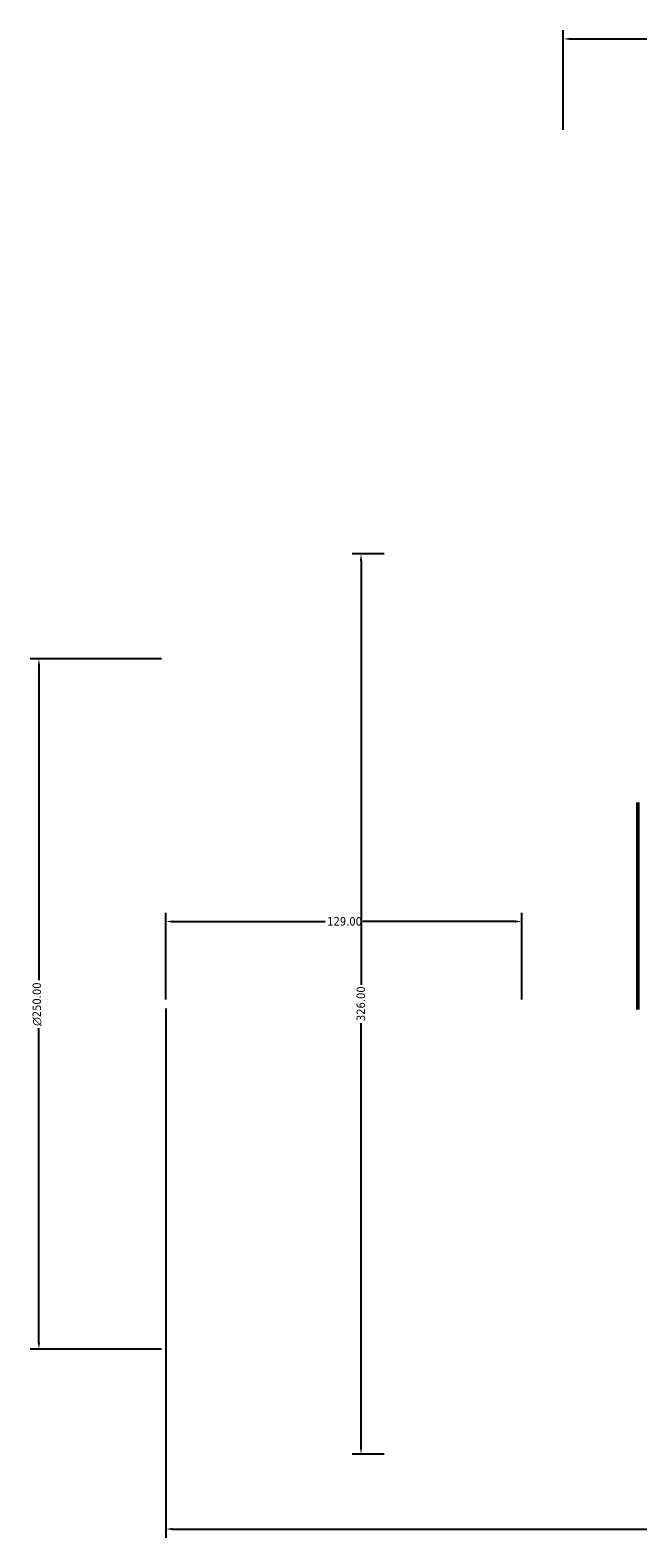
# Model space of a CAD drawing. Header units: millimetres. Extents: x -166 to 1483, y -218 to 1718.
# Tile 6 of 8: x 255 to 475, y 1172 to 1718. Entities that reach past the tile are written whole.
import ezdxf

# ---------------------------------------------------------------- set-up
doc = ezdxf.new("R2010")
doc.units = ezdxf.units.MM
doc.layers.add('Dimension (ANSI)', color=7, linetype='Continuous', lineweight=25)
doc.layers.add('Visible (ANSI)', color=7, linetype='Continuous', lineweight=50)
doc.styles.add('Note Text (ANSI)', font='tahoma.ttf')
doc.dimstyles.new('Default - mm (ANSI)', dxfattribs={"dimtxt": 3.048, "dimasz": 2.5, "dimexe": 3.175, "dimexo": 1.6002, "dimgap": 0.8, "dimtad": 0, "dimtoh": 1, "dimrnd": 1e-08, "dimzin": 4, "dimdsep": 46, "dimtxsty": 'Note Text (ANSI)', "dimcen": 0.09, "dimdle": 10, "dimclrd": 256, "dimclre": 256, "dimclrt": 256, "dimadec": 1, "dimazin": 1, "dimtfac": 1, "dimtofl": 0, "dimtmove": 0, "dimatfit": 3, "dimfxl": 1, "dimtolj": 1, "dimtzin": 4, "dimlwd": -1, "dimlwe": -1, "dimarcsym": 0})

# ---------------------------------------------------------------- blocks, each defined once
blk = doc.blocks.new('*D7')
at = {"layer": 'Defpoints', "color": 0, "transparency": 16777216}
for p in [(304.03, 1489.92), (258.03, 1239.92), (304.03, 1239.92)]:
    blk.add_point(p, dxfattribs=at)
at = {"layer": 'Dimension (ANSI)', "transparency": 16777216}
for p, q in [((302.43, 1489.92), (254.86, 1489.92)), ((258.03, 1487.42), (258.03, 1373.63)), ((258.03, 1242.42), (258.03, 1356.2)), ((302.43, 1239.92), (254.86, 1239.92))]:
    blk.add_line(p, q, dxfattribs=at)
for points in [[(257.61, 1487.42), (258.45, 1487.42), (258.03, 1489.92)], [(257.61, 1242.42), (258.45, 1242.42), (258.03, 1239.92)]]:
    blk.add_solid(points, dxfattribs=at)
at = {"layer": 'Dimension (ANSI)', "color": 230, "true_color": 0xff0080, "transparency": 16777216, "insert": (255.74, 1357), "char_height": 3.048, "attachment_point": 1, "rotation": 90, "style": 'Note Text (ANSI)'}
blk.add_mtext('\\A1;\\fAIGDT|b0|i0;\\H3.0480;\\ln\\fTahoma|b0|i0;\\H3.0480;250.00', dxfattribs=at)
blk = doc.blocks.new('*D8')
at = {"layer": 'Defpoints', "color": 0, "transparency": 16777216}
for p in [(384.73, 1527.92), (374.73, 1201.92), (384.73, 1201.92)]:
    blk.add_point(p, dxfattribs=at)
at = {"layer": 'Dimension (ANSI)', "transparency": 16777216}
for p, q in [((383.13, 1527.92), (371.56, 1527.92)), ((374.73, 1525.42), (374.73, 1371.89)), ((374.73, 1204.42), (374.73, 1357.95)), ((383.13, 1201.92), (371.56, 1201.92))]:
    blk.add_line(p, q, dxfattribs=at)
for points in [[(374.31, 1525.42), (375.15, 1525.42), (374.73, 1527.92)], [(374.31, 1204.42), (375.15, 1204.42), (374.73, 1201.92)]]:
    blk.add_solid(points, dxfattribs=at)
at = {"layer": 'Dimension (ANSI)', "color": 230, "true_color": 0xff0080, "transparency": 16777216, "insert": (373.14, 1358.75), "char_height": 3.048, "attachment_point": 1, "rotation": 90, "style": 'Note Text (ANSI)'}
blk.add_mtext('\\A1;326.00', dxfattribs=at)
blk = doc.blocks.new('*D9')
at = {"layer": 'Defpoints', "color": 0, "transparency": 16777216}
for p in [(698.03, 1714.44), (448.03, 1679.92), (698.03, 1679.92)]:
    blk.add_point(p, dxfattribs=at)
at = {"layer": 'Dimension (ANSI)', "transparency": 16777216}
for p, q in [((448.03, 1681.52), (448.03, 1717.62)), ((698.03, 1681.52), (698.03, 1717.62)), ((450.53, 1714.44), (566.07, 1714.44)), ((695.53, 1714.44), (579.99, 1714.44))]:
    blk.add_line(p, q, dxfattribs=at)
for points in [[(450.53, 1714.86), (450.53, 1714.03), (448.03, 1714.44)], [(695.53, 1714.86), (695.53, 1714.03), (698.03, 1714.44)]]:
    blk.add_solid(points, dxfattribs=at)
at = {"layer": 'Dimension (ANSI)', "color": 230, "true_color": 0xff0080, "transparency": 16777216, "insert": (566.87, 1716.03), "char_height": 3.048, "attachment_point": 1, "style": 'Note Text (ANSI)'}
blk.add_mtext('\\A1;250.00', dxfattribs=at)
blk = doc.blocks.new('*D10')
at = {"layer": 'Defpoints', "color": 0, "transparency": 16777216}
for p in [(304.03, 1364.92), (842.03, 1364.92), (842.03, 1174.78)]:
    blk.add_point(p, dxfattribs=at)
at = {"layer": 'Dimension (ANSI)', "transparency": 16777216}
for p, q in [((304.03, 1363.32), (304.03, 1171.61)), ((842.03, 1363.32), (842.03, 1171.61)), ((306.53, 1174.78), (566.09, 1174.78)), ((839.53, 1174.78), (579.98, 1174.78))]:
    blk.add_line(p, q, dxfattribs=at)
for points in [[(306.53, 1175.2), (306.53, 1174.37), (304.03, 1174.78)], [(839.53, 1175.2), (839.53, 1174.37), (842.03, 1174.78)]]:
    blk.add_solid(points, dxfattribs=at)
at = {"layer": 'Dimension (ANSI)', "color": 230, "true_color": 0xff0080, "transparency": 16777216, "insert": (566.89, 1176.38), "char_height": 3.048, "attachment_point": 1, "style": 'Note Text (ANSI)'}
blk.add_mtext('\\A1;538.00', dxfattribs=at)
blk = doc.blocks.new('*D11')
at = {"layer": 'Defpoints', "color": 0, "transparency": 16777216}
for p in [(433.03, 1394.81), (304.03, 1364.92), (433.03, 1364.92)]:
    blk.add_point(p, dxfattribs=at)
at = {"layer": 'Dimension (ANSI)', "transparency": 16777216}
for p, q in [((304.03, 1366.52), (304.03, 1397.98)), ((433.03, 1366.52), (433.03, 1397.98)), ((306.53, 1394.81), (361.69, 1394.81)), ((430.53, 1394.81), (375.37, 1394.81))]:
    blk.add_line(p, q, dxfattribs=at)
for points in [[(306.53, 1395.23), (306.53, 1394.39), (304.03, 1394.81)], [(430.53, 1395.23), (430.53, 1394.39), (433.03, 1394.81)]]:
    blk.add_solid(points, dxfattribs=at)
at = {"layer": 'Dimension (ANSI)', "color": 230, "true_color": 0xff0080, "transparency": 16777216, "insert": (362.49, 1396.4), "char_height": 3.048, "attachment_point": 1, "style": 'Note Text (ANSI)'}
blk.add_mtext('\\A1;129.00', dxfattribs=at)

msp = doc.modelspace()

# ---------------------------------------------------------------- linework, layer by layer
at = {"layer": 'Visible (ANSI)'}
msp.add_line((475.031, 1362.918), (475.031, 1437.918), dxfattribs=at)

# ---------------------------------------------------------------- dimensions: what is measured, and where the dimension line sits
at = {"layer": 'Dimension (ANSI)'}
for base, p1, p2, angle, picture, middle in [((698.031, 1714.443), (448.031, 1679.918), (698.031, 1679.918), 180, '*D9', (573.031, 1714.443)), ((374.731, 1201.918), (384.731, 1527.918), (384.731, 1201.918), 90, '*D8', (374.731, 1364.918)), ((433.031, 1394.809), (304.031, 1364.918), (433.031, 1364.918), 180, '*D11', (368.531, 1394.809)), ((842.031, 1174.785), (304.031, 1364.918), (842.031, 1364.918), 180, '*D10', (573.031, 1174.785))]:
    dim = msp.add_linear_dim(base=base, p1=p1, p2=p2, angle=angle, dimstyle='Default - mm (ANSI)', override={"dimtoh": 0, "dimdec": 2, "dimtp": 0, "dimtm": 0, "dimtdec": 2, "dimatfit": 1}, dxfattribs=at)
    dim.commit()
    dim.dimension.update_dxf_attribs({"geometry": picture, "text_midpoint": middle, "dimtype": 160})
dim = msp.add_linear_dim(base=(258.031, 1239.918), p1=(304.031, 1489.918), p2=(304.031, 1239.918), angle=90, text='\\fAIGDT|b0|i0;\\H3.0480;\\ln\\fTahoma|b0|i0;\\H3.0480;<>', dimstyle='Default - mm (ANSI)', override={"dimtoh": 0, "dimdec": 2, "dimtp": 0, "dimtm": 0, "dimtdec": 2, "dimatfit": 1}, dxfattribs=at)
dim.commit()
dim.dimension.update_dxf_attribs({"geometry": '*D7', "text_midpoint": (258.031, 1364.918), "dimtype": 160})

doc.saveas('drawing.dxf')
